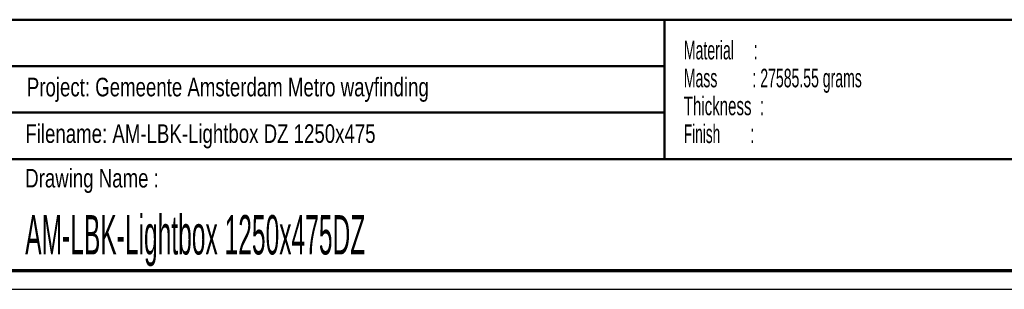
# Paper-space layout 'Section A DZ' of a CAD drawing. Header units: millimetres. Extents: x 7 to 291, y 7 to 204.
# Tile 3 of 5: x 74 to 180, y 7 to 36. Entities that reach past the tile are written whole.
import ezdxf

# ---------------------------------------------------------------- set-up
doc = ezdxf.new("R2010")
doc.units = ezdxf.units.MM
for name, color, linetype in [('LAYER1', 7, 'Continuous'), ('LAYER2', 7, 'Continuous'), ('LOGO', 7, 'Continuous')]:
    doc.layers.add(name, color=color, linetype=linetype)
doc.styles.add('SLDTEXTSTYLE1', font='TXT', dxfattribs={"width": 0.75})
doc.styles.add('SLDTEXTSTYLE4', font='TXT', dxfattribs={"width": 0.5675})
doc.styles.add('SLDTEXTSTYLE5', font='TXT', dxfattribs={"width": 0.565172})
doc.styles.add('SLDTEXTSTYLE6', font='TXT', dxfattribs={"width": 0.605})
doc.styles.add('SLDTEXTSTYLE7', font='TXT', dxfattribs={"width": 0.549})
doc.styles.add('SLDTEXTSTYLE8', font='TXT', dxfattribs={"width": 0.467045})

# ---------------------------------------------------------------- blocks, each defined once
blk = doc.blocks.new('SW_NOTE_0_14')
at = {"layer": 'LOGO', "color": 0, "char_height": 2, "attachment_point": 1}
for s, insert, style in [('Material     :', (0, 2.58), 'SLDTEXTSTYLE4'), ('Mass         : 27585.55 grams', (0, -0.42), 'SLDTEXTSTYLE5'), ('Thickness  :', (0, -3.42), 'SLDTEXTSTYLE6'), ('Finish        :', (0, -6.42), 'SLDTEXTSTYLE7')]:
    blk.add_mtext(s, dxfattribs=dict(at, insert=insert, style=style))

psp = doc.layouts.new('Section A DZ')

# ---------------------------------------------------------------- linework, layer by layer
at = {"layer": 'LAYER1', "lineweight": 50}
for p, q in [((8.57, 35.784), (288.57, 35.784)), ((143.57, 35.784), (143.57, 20.784)), ((38.57, 30.784), (143.57, 30.784)), ((38.57, 25.784), (143.57, 25.784)), ((8.57, 20.784), (288.57, 20.784))]:
    psp.add_line(p, q, dxfattribs=at)
at = {"layer": 'LAYER2', "lineweight": 70}
psp.add_line((288.57, 8.784), (8.57, 8.784), dxfattribs=at)
at = {"layer": 'LOGO'}
psp.add_line((6.57, 6.784), (290.57, 6.784), dxfattribs=at)

# ---------------------------------------------------------------- block references
at = {"layer": 'LOGO', "color": 218}
psp.add_blockref('SW_NOTE_0_14', (145.653, 30.931), dxfattribs=at)

# ---------------------------------------------------------------- texts
at = {"layer": 'LOGO', "char_height": 2, "attachment_point": 1, "style": 'SLDTEXTSTYLE1'}
for s, insert in [('Project: Gemeente Amsterdam Metro wayfinding', (74.956, 29.538)), ('Filename: AM-LBK-Lightbox DZ 1250x475', (74.798, 24.531)), ('Drawing Name :', (74.78, 19.737))]:
    psp.add_mtext(s, dxfattribs=dict(at, insert=insert))
at = {"layer": 'LOGO', "color": 218, "insert": (74.78, 14.762), "char_height": 4.23333, "attachment_point": 1, "style": 'SLDTEXTSTYLE8'}
psp.add_mtext('AM-LBK-Lightbox 1250x475DZ', dxfattribs=at)

doc.saveas('drawing.dxf')
